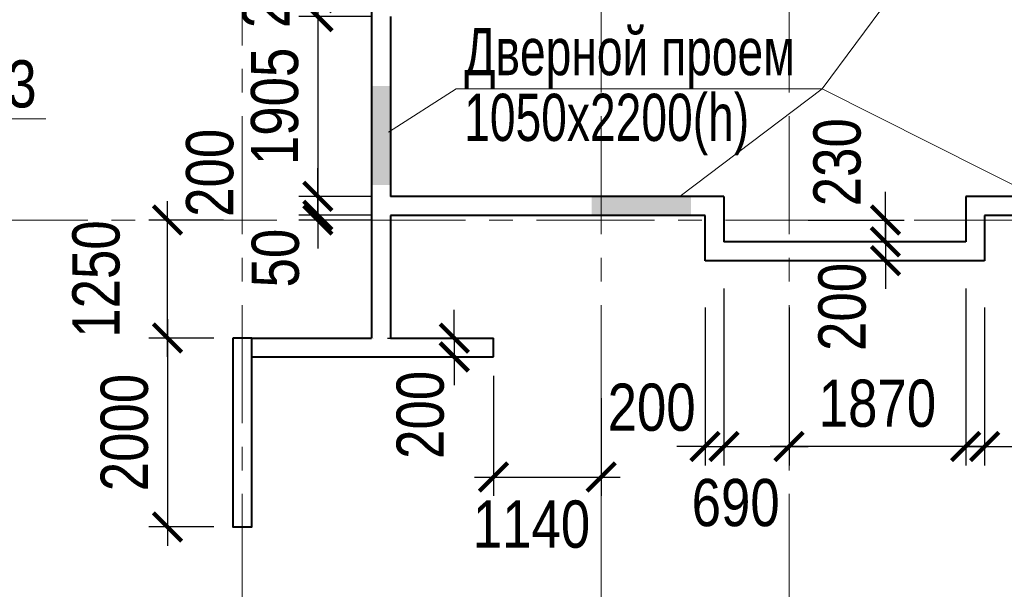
# Model space of a CAD drawing. Extents: x -8631841 to -8525813, y 4017860 to 4564755.
# Tile 88 of 112: x -8578889 to -8568464, y 4454367 to 4460398. Entities that reach past the tile are written whole.
import ezdxf

# ---------------------------------------------------------------- set-up
doc = ezdxf.new("R2010")
doc.units = 0
doc.header["$LTSCALE"] = 1000
doc.header["$MEASUREMENT"] = 0
doc.linetypes.add('CENTER', pattern=[2, 1.25, -0.25, 0.25, -0.25])
for name, color, linetype, lineweight in [('CК-400-Т(двери)', 7, 'Continuous', 20), ('СК-040-С(тены)', 12, 'Continuous', 40), ('СК-043-С-ПИЛОНЫ', 5, 'Continuous', 40), ('СК-100-О(си)', 7, 'CENTER', 15), ('СК-110-О-РАЗМЕРЫ', 7, 'Continuous', 15), ('СК-300-Р(азмеры)', 7, 'Continuous', 20), ('СК-343-Р-КОЛОННЫ', 7, 'Continuous', 13), ('СК-400-Т(екст)', 7, 'Continuous', 20), ('СК-600-Ш(триховка', 7, 'Continuous', 15)]:
    doc.layers.add(name, color=color, linetype=linetype, lineweight=lineweight)
doc.styles.add('RUSS', font='arial.ttf', dxfattribs={"width": 0.8})
doc.dimstyles.new('100-200', dxfattribs={"dimscale": 0, "dimtxt": 500, "dimasz": 300, "dimexe": 200, "dimexo": 200, "dimgap": 200, "dimtad": 1, "dimdec": 0, "dimzin": 0, "dimdsep": 46, "dimtxsty": 'RUSS', "dimblk": 'ARCHTICK', "dimcen": 0.096, "dimdle": 200, "dimclrd": 7, "dimclre": 7, "dimclrt": 256, "dimadec": 0, "dimazin": 0, "dimtfac": 1, "dimtdec": 0, "dimtmove": 2, "dimatfit": 3, "dimldrblk": 'OBLIQUE', "dimfxl": 1, "dimtolj": 1, "dimtzin": 0, "dimarcsym": 0})

# ---------------------------------------------------------------- blocks, each defined once
blk = doc.blocks.new('оси')
at = {"layer": 'СК-100-О(си)'}
for p, q in [((-17800, 18534.9), (-17800, -7257.5)), ((-14000, 18534.9), (-14000, -7257.5)), ((-12010, 18534.9), (-12010, -7257.5)), ((-46685.3, 7435), (6554.2, 7435))]:
    blk.add_line(p, q, dxfattribs=at)
blk = doc.blocks.new('A$C858fb3ef')
at = {"layer": 'СК-300-Р(азмеры)'}
blk.add_blockref('оси', (0, 0), dxfattribs=at)
blk = doc.blocks.new('A$C573b34c5')
blk.add_blockref('A$C858fb3ef', (0, 0))
blk = doc.blocks.new('_ArchTick')
at = {"color": 0, "linetype": 'ByBlock', "const_width": 0.15}
blk.add_lwpolyline([(-0.5, -0.5), (0.5, 0.5)], dxfattribs=at)
blk = doc.blocks.new('*D298')
at = {"layer": 'Defpoints', "color": 0, "transparency": 16777216}
for p in [(-8576632, 4457027), (-8577323, 4455027), (-8576632, 4455027)]:
    blk.add_point(p, dxfattribs=at)
at = {"layer": 'СК-343-Р-КОЛОННЫ', "color": 7, "lineweight": -2, "transparency": 16777216}
for p, q in [((-8577323, 4457227), (-8577323, 4454827)), ((-8576832, 4457027), (-8577523, 4457027)), ((-8576832, 4455027), (-8577523, 4455027))]:
    blk.add_line(p, q, dxfattribs=at)
at = {"layer": 'СК-343-Р-КОЛОННЫ', "color": 7, "lineweight": -2, "transparency": 16777216, "xscale": 300, "yscale": 300, "zscale": 300}
for p, rotation in [((-8577323, 4457027), 90), ((-8577323, 4455027), 270)]:
    blk.add_blockref('_ArchTick', p, dxfattribs=dict(at, rotation=rotation))
at = {"layer": 'СК-343-Р-КОЛОННЫ', "transparency": 16777216, "insert": (-8577778, 4456027), "char_height": 500, "attachment_point": 5, "rotation": 90, "style": 'RUSS'}
blk.add_mtext('\\A1;2000', dxfattribs=at)
blk = doc.blocks.new('_Oblique')
at = {"color": 0, "linetype": 'ByBlock', "lineweight": -2}
blk.add_line((-0.5, -0.5), (0.5, 0.5), dxfattribs=at)
blk = doc.blocks.new('*D299')
at = {"layer": 'Defpoints', "color": 0, "transparency": 16777216}
for p in [(-8577323, 4458277), (-8576532, 4458277), (-8576632, 4457027)]:
    blk.add_point(p, dxfattribs=at)
at = {"layer": 'СК-343-Р-КОЛОННЫ', "color": 7, "lineweight": -2, "transparency": 16777216}
for p, q in [((-8577323, 4456827), (-8577323, 4458477)), ((-8576732, 4458277), (-8577523, 4458277)), ((-8576832, 4457027), (-8577523, 4457027))]:
    blk.add_line(p, q, dxfattribs=at)
at = {"layer": 'СК-343-Р-КОЛОННЫ', "color": 7, "lineweight": -2, "transparency": 16777216, "xscale": 300, "yscale": 300, "zscale": 300}
for p, rotation in [((-8577323, 4458277), 90), ((-8577323, 4457027), 270)]:
    blk.add_blockref('_ArchTick', p, dxfattribs=dict(at, rotation=rotation))
at = {"layer": 'СК-343-Р-КОЛОННЫ', "transparency": 16777216, "insert": (-8578078, 4457652), "char_height": 500, "attachment_point": 5, "rotation": 90, "style": 'RUSS'}
blk.add_mtext('\\A1;1250', dxfattribs=at)
blk = doc.blocks.new('*D300')
at = {"layer": 'Defpoints', "color": 0, "transparency": 16777216}
for p in [(-8575196, 4457027), (-8575196, 4456827), (-8574287, 4456827)]:
    blk.add_point(p, dxfattribs=at)
at = {"layer": 'СК-343-Р-КОЛОННЫ', "color": 7, "lineweight": -2, "transparency": 16777216}
for p, q in [((-8574287, 4457027), (-8574287, 4457327)), ((-8574996, 4457027), (-8574087, 4457027)), ((-8574287, 4457027), (-8574287, 4456827)), ((-8574996, 4456827), (-8574087, 4456827)), ((-8574287, 4456827), (-8574287, 4456527))]:
    blk.add_line(p, q, dxfattribs=at)
at = {"layer": 'СК-343-Р-КОЛОННЫ', "color": 7, "lineweight": -2, "transparency": 16777216, "xscale": 300, "yscale": 300, "zscale": 300}
for p, rotation in [((-8574287, 4457027), 270), ((-8574287, 4456827), 90)]:
    blk.add_blockref('_ArchTick', p, dxfattribs=dict(at, rotation=rotation))
at = {"layer": 'СК-343-Р-КОЛОННЫ', "transparency": 16777216, "insert": (-8574645, 4456214), "char_height": 500, "attachment_point": 5, "rotation": 90, "style": 'RUSS'}
blk.add_mtext('\\A1;200', dxfattribs=at)
blk = doc.blocks.new('*D332')
at = {"layer": 'Defpoints', "color": 0, "transparency": 16777216}
for p in [(-8568692, 4461182), (-8568492, 4460982), (-8567229, 4460982)]:
    blk.add_point(p, dxfattribs=at)
at = {"layer": 'СК-343-Р-КОЛОННЫ', "color": 7, "lineweight": -2, "transparency": 16777216}
for p, q in [((-8567229, 4461182), (-8567229, 4461482)), ((-8568492, 4461182), (-8567029, 4461182)), ((-8567229, 4461182), (-8567229, 4460982)), ((-8568292, 4460982), (-8567029, 4460982)), ((-8567229, 4460982), (-8567229, 4460682))]:
    blk.add_line(p, q, dxfattribs=at)
at = {"layer": 'СК-343-Р-КОЛОННЫ', "color": 7, "lineweight": -2, "transparency": 16777216, "xscale": 300, "yscale": 300, "zscale": 300}
for p, rotation in [((-8567229, 4461182), 270), ((-8567229, 4460982), 90)]:
    blk.add_blockref('_ArchTick', p, dxfattribs=dict(at, rotation=rotation))
at = {"layer": 'СК-343-Р-КОЛОННЫ', "transparency": 16777216, "insert": (-8567631, 4460410), "char_height": 500, "attachment_point": 5, "rotation": 90, "style": 'RUSS'}
blk.add_mtext('\\A1;200', dxfattribs=at)
blk = doc.blocks.new('*D337')
at = {"layer": 'Defpoints', "color": 0, "transparency": 16777216}
for p in [(-8575162, 4460632), (-8575731, 4460432), (-8574962, 4460432)]:
    blk.add_point(p, dxfattribs=at)
at = {"layer": 'СК-343-Р-КОЛОННЫ', "color": 7, "lineweight": -2, "transparency": 16777216}
for p, q in [((-8575731, 4460632), (-8575731, 4460932)), ((-8575362, 4460632), (-8575931, 4460632)), ((-8575731, 4460632), (-8575731, 4460432)), ((-8575162, 4460432), (-8575931, 4460432)), ((-8575731, 4460432), (-8575731, 4460132))]:
    blk.add_line(p, q, dxfattribs=at)
at = {"layer": 'СК-343-Р-КОЛОННЫ', "color": 7, "lineweight": -2, "transparency": 16777216, "xscale": 300, "yscale": 300, "zscale": 300}
for p, rotation in [((-8575731, 4460632), 270), ((-8575731, 4460432), 90)]:
    blk.add_blockref('_ArchTick', p, dxfattribs=dict(at, rotation=rotation))
at = {"layer": 'СК-343-Р-КОЛОННЫ', "transparency": 16777216, "insert": (-8576278, 4460775), "char_height": 500, "attachment_point": 5, "rotation": 90, "style": 'RUSS'}
blk.add_mtext('\\A1;200', dxfattribs=at)
blk = doc.blocks.new('*D338')
at = {"layer": 'Defpoints', "color": 0, "transparency": 16777216}
for p in [(-8574962, 4460432), (-8575732, 4458527), (-8574962, 4458527)]:
    blk.add_point(p, dxfattribs=at)
at = {"layer": 'СК-343-Р-КОЛОННЫ', "color": 7, "lineweight": -2, "transparency": 16777216}
for p, q in [((-8575732, 4460632), (-8575732, 4458327)), ((-8575162, 4460432), (-8575932, 4460432)), ((-8575162, 4458527), (-8575932, 4458527))]:
    blk.add_line(p, q, dxfattribs=at)
at = {"layer": 'СК-343-Р-КОЛОННЫ', "color": 7, "lineweight": -2, "transparency": 16777216, "xscale": 300, "yscale": 300, "zscale": 300}
for p, rotation in [((-8575732, 4460432), 90), ((-8575732, 4458527), 270)]:
    blk.add_blockref('_ArchTick', p, dxfattribs=dict(at, rotation=rotation))
at = {"layer": 'СК-343-Р-КОЛОННЫ', "transparency": 16777216, "insert": (-8576187, 4459480), "char_height": 500, "attachment_point": 5, "rotation": 90, "style": 'RUSS'}
blk.add_mtext('\\A1;1905', dxfattribs=at)
blk = doc.blocks.new('*D339')
at = {"layer": 'Defpoints', "color": 0, "transparency": 16777216}
for p in [(-8574962, 4458527), (-8575732, 4458327), (-8574962, 4458327)]:
    blk.add_point(p, dxfattribs=at)
at = {"layer": 'СК-343-Р-КОЛОННЫ', "color": 7, "lineweight": -2, "transparency": 16777216}
for p, q in [((-8575732, 4458527), (-8575732, 4458827)), ((-8575162, 4458527), (-8575932, 4458527)), ((-8575732, 4458527), (-8575732, 4458327)), ((-8575162, 4458327), (-8575932, 4458327)), ((-8575732, 4458327), (-8575732, 4458027))]:
    blk.add_line(p, q, dxfattribs=at)
at = {"layer": 'СК-343-Р-КОЛОННЫ', "color": 7, "lineweight": -2, "transparency": 16777216, "xscale": 300, "yscale": 300, "zscale": 300}
for p, rotation in [((-8575732, 4458527), 270), ((-8575732, 4458327), 90)]:
    blk.add_blockref('_ArchTick', p, dxfattribs=dict(at, rotation=rotation))
at = {"layer": 'СК-343-Р-КОЛОННЫ', "transparency": 16777216, "insert": (-8576874, 4458777), "char_height": 500, "attachment_point": 5, "rotation": 90, "style": 'RUSS'}
blk.add_mtext('\\A1;200', dxfattribs=at)
blk = doc.blocks.new('*D353')
at = {"layer": 'Defpoints', "color": 0, "transparency": 16777216}
for p in [(-8575732, 4458277), (-8574962, 4458327), (-8574962, 4458277)]:
    blk.add_point(p, dxfattribs=at)
at = {"layer": 'СК-343-Р-КОЛОННЫ', "color": 7, "lineweight": -2, "transparency": 16777216}
for p, q in [((-8575732, 4458327), (-8575732, 4458627)), ((-8575162, 4458327), (-8575932, 4458327)), ((-8575162, 4458277), (-8575932, 4458277)), ((-8575732, 4458327), (-8575732, 4458277)), ((-8575732, 4458277), (-8575732, 4457977))]:
    blk.add_line(p, q, dxfattribs=at)
at = {"layer": 'СК-343-Р-КОЛОННЫ', "color": 7, "lineweight": -2, "transparency": 16777216, "xscale": 300, "yscale": 300, "zscale": 300}
for p, rotation in [((-8575732, 4458327), 270), ((-8575732, 4458277), 90)]:
    blk.add_blockref('_ArchTick', p, dxfattribs=dict(at, rotation=rotation))
at = {"layer": 'СК-343-Р-КОЛОННЫ', "transparency": 16777216, "insert": (-8576179, 4457874), "char_height": 500, "attachment_point": 5, "rotation": 90, "style": 'RUSS'}
blk.add_mtext('\\A1;50', dxfattribs=at)
blk = doc.blocks.new('*D344')
at = {"layer": 'Defpoints', "color": 0, "transparency": 16777216}
for p in [(-8568872, 4457752), (-8568672, 4457552), (-8568672, 4455879)]:
    blk.add_point(p, dxfattribs=at)
at = {"layer": 'СК-343-Р-КОЛОННЫ', "color": 7, "lineweight": -2, "transparency": 16777216}
for p, q in [((-8568872, 4457552), (-8568872, 4455679)), ((-8568672, 4457352), (-8568672, 4455679)), ((-8568872, 4455879), (-8569172, 4455879)), ((-8568872, 4455879), (-8568672, 4455879)), ((-8568672, 4455879), (-8568372, 4455879))]:
    blk.add_line(p, q, dxfattribs=at)
at = {"layer": 'СК-343-Р-КОЛОННЫ', "color": 7, "lineweight": -2, "transparency": 16777216, "xscale": 300, "yscale": 300, "zscale": 300}
blk.add_blockref('_ArchTick', (-8568872, 4455879), dxfattribs=at)
at = {"layer": 'СК-343-Р-КОЛОННЫ', "color": 7, "lineweight": -2, "transparency": 16777216, "xscale": 300, "yscale": 300, "zscale": 300, "rotation": 180}
blk.add_blockref('_ArchTick', (-8568672, 4455879), dxfattribs=at)
at = {"layer": 'СК-343-Р-КОЛОННЫ', "transparency": 16777216, "insert": (-8567940, 4456317), "char_height": 500, "attachment_point": 5, "style": 'RUSS'}
blk.add_mtext('\\A1;200', dxfattribs=at)
blk = doc.blocks.new('*D325')
at = {"layer": 'Defpoints', "color": 0, "transparency": 16777216}
for p in [(-8568872, 4457752), (-8570742, 4457552), (-8570742, 4455879)]:
    blk.add_point(p, dxfattribs=at)
at = {"layer": 'СК-343-Р-КОЛОННЫ', "color": 7, "lineweight": -2, "transparency": 16777216}
for p, q in [((-8568872, 4457552), (-8568872, 4455679)), ((-8570742, 4457352), (-8570742, 4455679)), ((-8568672, 4455879), (-8570942, 4455879))]:
    blk.add_line(p, q, dxfattribs=at)
at = {"layer": 'СК-343-Р-КОЛОННЫ', "color": 7, "lineweight": -2, "transparency": 16777216, "xscale": 300, "yscale": 300, "zscale": 300, "rotation": 180}
blk.add_blockref('_ArchTick', (-8570742, 4455879), dxfattribs=at)
at = {"layer": 'СК-343-Р-КОЛОННЫ', "color": 7, "lineweight": -2, "transparency": 16777216, "xscale": 300, "yscale": 300, "zscale": 300}
blk.add_blockref('_ArchTick', (-8568872, 4455879), dxfattribs=at)
at = {"layer": 'СК-343-Р-КОЛОННЫ', "transparency": 16777216, "insert": (-8569807, 4456334), "char_height": 500, "attachment_point": 5, "style": 'RUSS'}
blk.add_mtext('\\A1;1870', dxfattribs=at)
blk = doc.blocks.new('*D326')
at = {"layer": 'Defpoints', "color": 0, "transparency": 16777216}
for p in [(-8571432, 4457752), (-8570742, 4457552), (-8570742, 4455879)]:
    blk.add_point(p, dxfattribs=at)
at = {"layer": 'СК-343-Р-КОЛОННЫ', "color": 7, "lineweight": -2, "transparency": 16777216}
for p, q in [((-8571432, 4457552), (-8571432, 4455679)), ((-8570742, 4457352), (-8570742, 4455679)), ((-8571632, 4455879), (-8570542, 4455879))]:
    blk.add_line(p, q, dxfattribs=at)
at = {"layer": 'СК-343-Р-КОЛОННЫ', "color": 7, "lineweight": -2, "transparency": 16777216, "xscale": 300, "yscale": 300, "zscale": 300, "rotation": 180}
blk.add_blockref('_ArchTick', (-8571432, 4455879), dxfattribs=at)
at = {"layer": 'СК-343-Р-КОЛОННЫ', "color": 7, "lineweight": -2, "transparency": 16777216, "xscale": 300, "yscale": 300, "zscale": 300}
blk.add_blockref('_ArchTick', (-8570742, 4455879), dxfattribs=at)
at = {"layer": 'СК-343-Р-КОЛОННЫ', "transparency": 16777216, "insert": (-8571308, 4455282), "char_height": 500, "attachment_point": 5, "style": 'RUSS'}
blk.add_mtext('\\A1;690', dxfattribs=at)
blk = doc.blocks.new('*D327')
at = {"layer": 'Defpoints', "color": 0, "transparency": 16777216}
for p in [(-8571432, 4457752), (-8571632, 4457552), (-8571432, 4455879)]:
    blk.add_point(p, dxfattribs=at)
at = {"layer": 'СК-343-Р-КОЛОННЫ', "color": 7, "lineweight": -2, "transparency": 16777216}
for p, q in [((-8571432, 4457552), (-8571432, 4455679)), ((-8571632, 4457352), (-8571632, 4455679)), ((-8571632, 4455879), (-8571932, 4455879)), ((-8571632, 4455879), (-8571432, 4455879)), ((-8571432, 4455879), (-8571132, 4455879))]:
    blk.add_line(p, q, dxfattribs=at)
at = {"layer": 'СК-343-Р-КОЛОННЫ', "color": 7, "lineweight": -2, "transparency": 16777216, "xscale": 300, "yscale": 300, "zscale": 300}
blk.add_blockref('_ArchTick', (-8571632, 4455879), dxfattribs=at)
at = {"layer": 'СК-343-Р-КОЛОННЫ', "color": 7, "lineweight": -2, "transparency": 16777216, "xscale": 300, "yscale": 300, "zscale": 300, "rotation": 180}
blk.add_blockref('_ArchTick', (-8571432, 4455879), dxfattribs=at)
at = {"layer": 'СК-343-Р-КОЛОННЫ', "transparency": 16777216, "insert": (-8572198, 4456292), "char_height": 500, "attachment_point": 5, "style": 'RUSS'}
blk.add_mtext('\\A1;200', dxfattribs=at)
blk = doc.blocks.new('*D328')
at = {"layer": 'Defpoints', "color": 0, "transparency": 16777216}
for p in [(-8570742, 4458277), (-8570742, 4458047), (-8569723, 4458047)]:
    blk.add_point(p, dxfattribs=at)
at = {"layer": 'СК-343-Р-КОЛОННЫ', "color": 7, "lineweight": -2, "transparency": 16777216}
for p, q in [((-8569723, 4458277), (-8569723, 4458577)), ((-8570542, 4458277), (-8569523, 4458277)), ((-8569723, 4458277), (-8569723, 4458047)), ((-8570542, 4458047), (-8569523, 4458047)), ((-8569723, 4458047), (-8569723, 4457747))]:
    blk.add_line(p, q, dxfattribs=at)
at = {"layer": 'СК-343-Р-КОЛОННЫ', "color": 7, "lineweight": -2, "transparency": 16777216, "xscale": 300, "yscale": 300, "zscale": 300}
for p, rotation in [((-8569723, 4458277), 270), ((-8569723, 4458047), 90)]:
    blk.add_blockref('_ArchTick', p, dxfattribs=dict(at, rotation=rotation))
at = {"layer": 'СК-343-Р-КОЛОННЫ', "transparency": 16777216, "insert": (-8570232, 4458889), "char_height": 500, "attachment_point": 5, "rotation": 90, "style": 'RUSS'}
blk.add_mtext('\\A1;230', dxfattribs=at)
blk = doc.blocks.new('*D329')
at = {"layer": 'Defpoints', "color": 0, "transparency": 16777216}
for p in [(-8570743, 4458047), (-8570743, 4457847), (-8569723, 4457847)]:
    blk.add_point(p, dxfattribs=at)
at = {"layer": 'СК-343-Р-КОЛОННЫ', "color": 7, "lineweight": -2, "transparency": 16777216}
for p, q in [((-8569723, 4458047), (-8569723, 4458347)), ((-8570543, 4458047), (-8569523, 4458047)), ((-8569723, 4458047), (-8569723, 4457847)), ((-8570543, 4457847), (-8569523, 4457847)), ((-8569723, 4457847), (-8569723, 4457547))]:
    blk.add_line(p, q, dxfattribs=at)
at = {"layer": 'СК-343-Р-КОЛОННЫ', "color": 7, "lineweight": -2, "transparency": 16777216, "xscale": 300, "yscale": 300, "zscale": 300}
for p, rotation in [((-8569723, 4458047), 270), ((-8569723, 4457847), 90)]:
    blk.add_blockref('_ArchTick', p, dxfattribs=dict(at, rotation=rotation))
at = {"layer": 'СК-343-Р-КОЛОННЫ', "transparency": 16777216, "insert": (-8570179, 4457357), "char_height": 500, "attachment_point": 5, "rotation": 90, "style": 'RUSS'}
blk.add_mtext('\\A1;200', dxfattribs=at)
blk = doc.blocks.new('8-11')
at = {"layer": 'СК-040-С(тены)'}
for p, q in [((27490, 9790), (27490, 6185)), ((27690, 9590), (27690, 7685)), ((31220, 7685), (27690, 7685)), ((31220, 7685), (31220, 7205)), ((38210, 7685), (33780, 7685)), ((33780, 7685), (33780, 7205)), ((31020, 7485), (27690, 7485)), ((27690, 7485), (27690, 6185)), ((31020, 7005), (31020, 7485)), ((38410, 7485), (33980, 7485)), ((33980, 7485), (33980, 7005)), ((33780, 7205), (31220, 7205)), ((33980, 7005), (31020, 7005)), ((26220, 6185), (27490, 6185)), ((27506, 6185), (27506, 6185)), ((27690, 6185), (28780, 6185)), ((28780, 5985), (28780, 6185)), ((26220, 5985), (28780, 5985))]:
    blk.add_line(p, q, dxfattribs=at)
at = {"layer": 'СК-043-С-ПИЛОНЫ'}
blk.add_lwpolyline([(26020, 6185), (26020, 4186), (26220, 4186), (26220, 6185), (26020, 6185)], dxfattribs=at)
at = {"layer": 'СК-600-Ш(триховка', "color": 7}
for points in [[(27690, 8856), (27490, 8856), (27690, 7806), (27490, 7806)], [(29820, 7685), (29820, 7485), (30870, 7685), (30870, 7485)]]:
    blk.add_solid(points, dxfattribs=at)
blk = doc.blocks.new('*D1198')
at = {"layer": 'Defpoints', "color": 0, "transparency": 16777216}
for p in [(-8573872, 4456827), (-8572732, 4456591), (-8572732, 4455556)]:
    blk.add_point(p, dxfattribs=at)
at = {"layer": 'СК-343-Р-КОЛОННЫ', "color": 7, "lineweight": -2, "transparency": 16777216}
for p, q in [((-8573872, 4456627), (-8573872, 4455356)), ((-8572732, 4456391), (-8572732, 4455356)), ((-8574072, 4455556), (-8572532, 4455556))]:
    blk.add_line(p, q, dxfattribs=at)
at = {"layer": 'СК-343-Р-КОЛОННЫ', "color": 7, "lineweight": -2, "transparency": 16777216, "xscale": 300, "yscale": 300, "zscale": 300, "rotation": 180}
blk.add_blockref('_ArchTick', (-8573872, 4455556), dxfattribs=at)
at = {"layer": 'СК-343-Р-КОЛОННЫ', "color": 7, "lineweight": -2, "transparency": 16777216, "xscale": 300, "yscale": 300, "zscale": 300}
blk.add_blockref('_ArchTick', (-8572732, 4455556), dxfattribs=at)
at = {"layer": 'СК-343-Р-КОЛОННЫ', "transparency": 16777216, "insert": (-8573470, 4455054), "char_height": 500, "attachment_point": 5, "style": 'RUSS'}
blk.add_mtext('\\A1;1140', dxfattribs=at)
blk = doc.blocks.new('A$Cce7b28b7')
at = {"layer": 'СК-110-О-РАЗМЕРЫ'}
blk.add_line((24039, 8507), (23505, 8507), dxfattribs=at)
at = {"layer": 'СК-400-Т(екст)', "style": 'RUSS', "width": 0.8}
blk.add_text('3', height=500, dxfattribs=at).set_placement((23632, 8627))

msp = doc.modelspace()

# ---------------------------------------------------------------- linework, layer by layer
at = {"layer": 'CК-400-Т(двери)'}
for p, q in [((-8570392.1, 4459664.9), (-8568564.9, 4462138.3)), ((-8574265.9, 4459664.9), (-8574983.2, 4459208.7))]:
    msp.add_line(p, q, dxfattribs=at)
at = {"layer": 'CК-400-Т(двери)', "color": 7}
msp.add_line((-8570392.1, 4459664.9), (-8571897.5, 4458530.6), dxfattribs=at)
msp.add_lwpolyline([(-8574265.9, 4459664.9), (-8570392.1, 4459664.9), (-8568076.9, 4458503.2)], dxfattribs=at)

# ---------------------------------------------------------------- block references
msp.add_blockref('A$Cce7b28b7', (-8602652.1, 4450841.8))
at = {"layer": 'СК-043-С-ПИЛОНЫ'}
msp.add_blockref('8-11', (-8602652.1, 4450841.8), dxfattribs=at)
at = {"layer": 'СК-300-Р(азмеры)'}
msp.add_blockref('A$C573b34c5', (-8558731.8, 4450841.8), dxfattribs=at)

# ---------------------------------------------------------------- texts
at = {"layer": 'CК-400-Т(двери)', "color": 7, "insert": (-8574182.6, 4460310.6), "char_height": 500, "width": 4535.799, "attachment_point": 1, "line_spacing_factor": 0.835689, "style": 'RUSS'}
msp.add_mtext('{\\W0.7;Дверной проем\\P1050х2200(h)}', dxfattribs=at)

# ---------------------------------------------------------------- dimensions: what is measured, and where the dimension line sits
at = {"layer": 'СК-343-Р-КОЛОННЫ'}
for base, p1, p2, picture, middle in [((-8575731.1, 4460432.1), (-8575162, 4460632.1), (-8574962, 4460432.1), '*D337', (-8576277.7, 4460775.3)), ((-8567228.9, 4460982), (-8568692.1, 4461182), (-8568492.1, 4460982), '*D332', (-8567631.2, 4460410.4)), ((-8569722.7, 4458047.1), (-8570741.8, 4458276.8), (-8570741.8, 4458047.1), '*D328', (-8570232.2, 4458888.7)), ((-8575731.5, 4458327.1), (-8574962, 4458527.1), (-8574962, 4458327.1), '*D339', (-8576873.9, 4458776.7)), ((-8575731.5, 4458276.8), (-8574962, 4458327.1), (-8574962, 4458276.8), '*D353', (-8576178.7, 4457874)), ((-8569723.5, 4457847.1), (-8570742.6, 4458047.1), (-8570742.6, 4457847.1), '*D329', (-8570178.6, 4457357)), ((-8574287.1, 4456827), (-8575195.5, 4457027), (-8575195.5, 4456827), '*D300', (-8574644.8, 4456214.2))]:
    dim = msp.add_linear_dim(base=base, p1=p1, p2=p2, angle=90, dimstyle='100-200', override={"dimscale": 1}, dxfattribs=at)
    dim.commit()
    dim.dimension.update_dxf_attribs({"geometry": picture, "text_midpoint": middle, "dimtype": 160})
for base, p1, p2, picture, middle in [((-8575731.5, 4458527.1), (-8574962, 4460432.1), (-8574962, 4458527.1), '*D338', (-8576186.8, 4459479.6)), ((-8577323, 4458276.8), (-8576632, 4457027), (-8576531.8, 4458276.8), '*D299', (-8578078.3, 4457651.9)), ((-8577322.6, 4455027.3), (-8576632, 4457027), (-8576632, 4455027.3), '*D298', (-8577777.9, 4456027.2))]:
    dim = msp.add_linear_dim(base=base, p1=p1, p2=p2, angle=90, dimstyle='100-200', override={"dimscale": 1}, dxfattribs=at)
    dim.commit()
    dim.dimension.update_dxf_attribs({"geometry": picture, "text_midpoint": middle})
for base, p1, p2, picture, middle in [((-8571432, 4455879.1), (-8571632, 4457552), (-8571432, 4457752), '*D327', (-8572198, 4456291.8)), ((-8570741.8, 4455878.7), (-8571432, 4457752), (-8570741.8, 4457552), '*D326', (-8571307.5, 4455282.5)), ((-8568672, 4455879.1), (-8568872, 4457752.1), (-8568672, 4457552.1), '*D344', (-8567939.5, 4456316.6)), ((-8572731.8, 4455556), (-8573872, 4456827.1), (-8572731.8, 4456591.3), '*D1198', (-8573470, 4455054.5))]:
    dim = msp.add_linear_dim(base=base, p1=p1, p2=p2, dimstyle='100-200', override={"dimscale": 1}, dxfattribs=at)
    dim.commit()
    dim.dimension.update_dxf_attribs({"geometry": picture, "text_midpoint": middle, "dimtype": 160})
dim = msp.add_linear_dim(base=(-8570741.8, 4455878.7), p1=(-8568872, 4457752.1), p2=(-8570741.8, 4457552), dimstyle='100-200', override={"dimscale": 1}, dxfattribs=at)
dim.commit()
dim.dimension.update_dxf_attribs({"geometry": '*D325', "text_midpoint": (-8569806.9, 4456334)})

doc.saveas('drawing.dxf')
